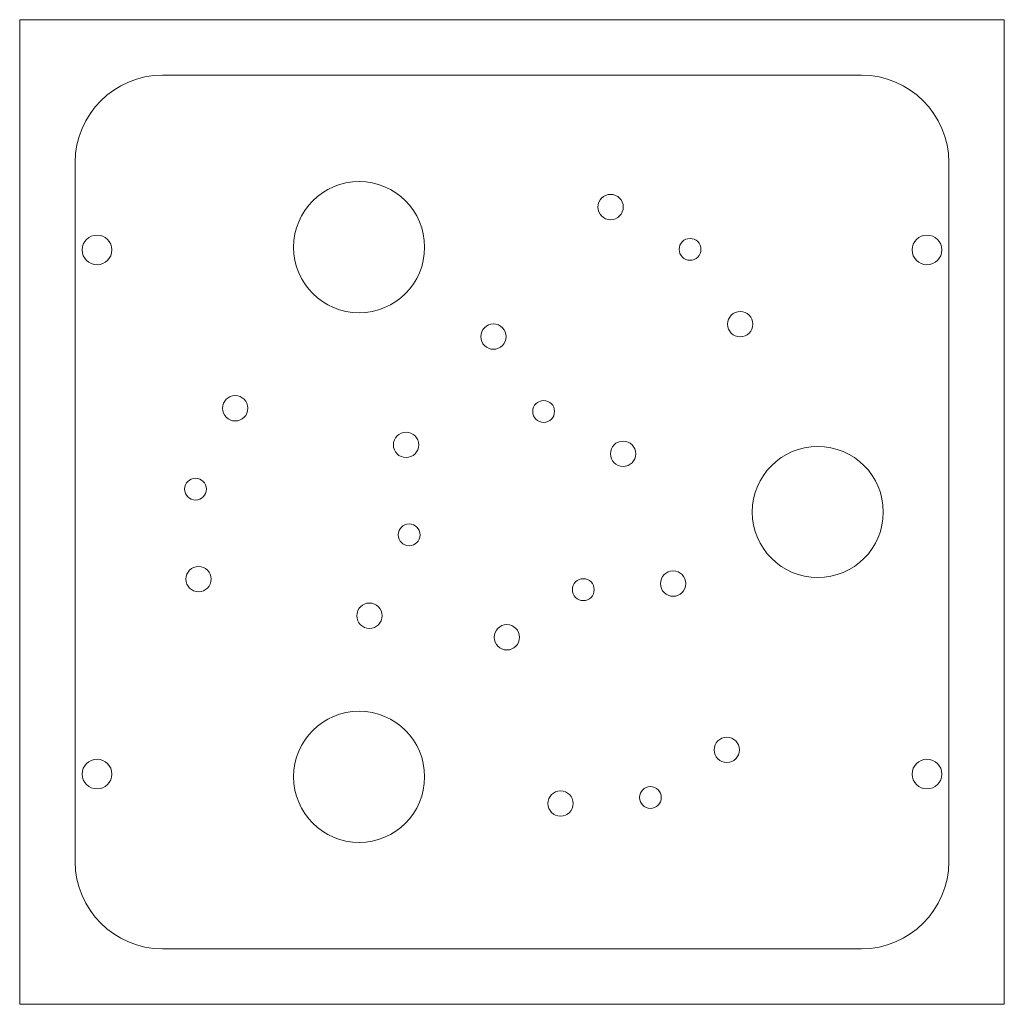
# Model space of a CAD drawing. Header units: millimetres. Extents: x 218 to 331, y 204 to 316.
import ezdxf

# ---------------------------------------------------------------- set-up
doc = ezdxf.new("R2010")
doc.units = ezdxf.units.MM
doc.layers.add('1', color=7, linetype='Continuous', true_color=0xffffff)

msp = doc.modelspace()

# ---------------------------------------------------------------- linework, layer by layer
at = {"layer": '1', "color": 8, "linetype": 'Continuous', "lineweight": 18}
for p, q in [((218.170932, 203.670688), (218.170932, 316.370688)), ((330.870932, 316.370688), (218.170932, 316.370688)), ((330.870932, 316.370688), (330.870932, 203.670688)), ((218.170932, 203.670688), (330.870932, 203.670688))]:
    msp.add_line(p, q, dxfattribs=at)
at = {"layer": '1', "color": 154, "linetype": 'Continuous', "lineweight": 18}
for p, q in [((234.520932, 310.020688), (314.520932, 310.020688)), ((224.520932, 220.020688), (224.520932, 300.020688)), ((324.520932, 300.020688), (324.520932, 220.020688)), ((314.520932, 210.020688), (234.520932, 210.020688))]:
    msp.add_line(p, q, dxfattribs=at)
for centre, radius in [((257.020932, 290.331577), 7.5), ((285.80629, 294.929365), 1.45), ((227.020932, 290.020688), 1.7), ((294.901823, 290.079491), 1.25), ((322.020932, 290.020688), 1.7), ((300.645, 281.51994), 1.45), ((272.396864, 280.090656), 1.45), ((242.84, 271.895169), 1.45), ((278.140041, 271.531104), 1.25), ((262.395412, 267.70162), 1.45), ((287.235574, 266.68123), 1.45), ((309.520932, 260.020688), 7.5), ((238.298799, 262.641656), 1.25), ((262.743065, 257.39972), 1.25), ((238.646452, 252.339756), 1.45), ((292.964068, 251.825201), 1.45), ((282.67969, 251.13124), 1.25), ((258.201864, 248.146208), 1.45), ((273.93181, 245.679214), 1.45), ((257.020932, 229.709799), 7.5), ((299.110054, 232.792943), 1.45), ((227.020932, 230.020688), 1.7), ((322.020932, 230.020688), 1.7), ((280.077796, 226.646956), 1.45), ((290.362174, 227.340917), 1.25)]:
    msp.add_circle(centre, radius, dxfattribs=at)
for centre, start, end in [((234.520932, 300.020688), 90, 180), ((314.520932, 300.020688), 0, 90), ((234.520932, 220.020688), 180, 270), ((314.520932, 220.020688), 270, 0)]:
    msp.add_arc(centre, 10, start, end, dxfattribs=at)

doc.saveas('drawing.dxf')
